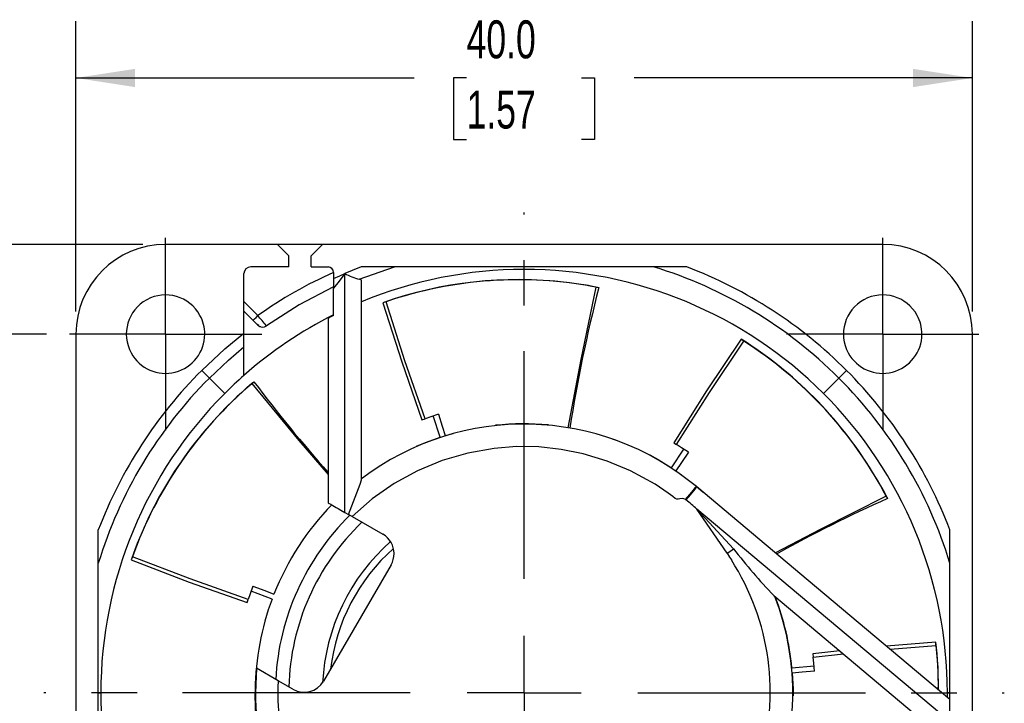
# Model space of a CAD drawing. Header units: millimetres. Extents: x 0 to 224, y 0 to 173.
# Tile 5 of 13: x 41 to 84, y 63 to 94. Entities that reach past the tile are written whole.
import ezdxf

# ---------------------------------------------------------------- set-up
doc = ezdxf.new("R2010")
doc.units = ezdxf.units.MM
doc.header["$LTSCALE"] = 0.8
doc.linetypes.add('CENTERX2', pattern=[20.32, 12.7, -2.54, 2.54, -2.54])
doc.layers.add('CENTER', color=40, linetype='CENTERX2')
doc.layers.add('DIMENSIONS', color=140, linetype='Continuous', lineweight=25)
doc.styles.add('SLDTEXTSTYLE0', font='TXT', dxfattribs={"width": 0.7})
doc.dimstyles.new('SLDDIMSTYLE0', dxfattribs={"dimtxt": 1.726406, "dimasz": 2.6416, "dimexe": 0, "dimexo": 0.0625, "dimgap": 0.431602, "dimtad": 0, "dimtih": 1, "dimtoh": 1, "dimdec": 1, "dimrnd": 1e-09, "dimzin": 4, "dimdsep": 46, "dimtxsty": 'SLDTEXTSTYLE0', "dimsah": 1, "dimcen": 0.09, "dimadec": 0, "dimazin": 1, "dimtfac": 1, "dimtdec": 1, "dimtofl": 0, "dimtmove": 0, "dimatfit": 3, "dimfxl": 0, "dimfrac": 2, "dimtolj": 1, "dimtzin": 12, "dimarcsym": 0})
doc.dimstyles.new('SLDDIMSTYLE1', dxfattribs={"dimtxt": 1.726406, "dimasz": 2.6416, "dimexe": 0, "dimexo": 0.0625, "dimgap": 0.431602, "dimtad": 0, "dimtih": 1, "dimtoh": 1, "dimdec": 1, "dimrnd": 1e-09, "dimzin": 4, "dimdsep": 46, "dimtxsty": 'SLDTEXTSTYLE0', "dimsah": 1, "dimcen": 0.09, "dimadec": 0, "dimazin": 1, "dimtfac": 1, "dimtdec": 1, "dimtmove": 0, "dimatfit": 0, "dimfxl": 0, "dimfrac": 2, "dimtolj": 1, "dimtzin": 12, "dimarcsym": 0})

# ---------------------------------------------------------------- blocks, each defined once
blk = doc.blocks.new('_D')
at = {"layer": 'DIMENSIONS'}
for p, q in [((41.714, 79.499), (33.428, 79.499)), ((35.968, 79.499), (35.968, 66.629)), ((33.403, 63.499), (32.823, 63.499)), ((32.823, 63.499), (32.823, 60.755)), ((38.533, 63.499), (39.113, 63.499)), ((39.113, 63.499), (39.113, 60.755)), ((32.823, 60.755), (33.403, 60.755)), ((39.113, 60.755), (38.533, 60.755)), ((35.968, 47.499), (35.968, 60.369)), ((41.714, 47.499), (33.428, 47.499))]:
    blk.add_line(p, q, dxfattribs=at)
for points in [[(35.968, 79.499), (35.562, 76.857), (36.375, 76.857)], [(35.968, 47.499), (36.375, 50.14), (35.562, 50.14)]]:
    blk.add_solid(points, dxfattribs=at)
at = {"layer": 'DIMENSIONS', "char_height": 1.6933, "attachment_point": 1, "style": 'SLDTEXTSTYLE0'}
for s, insert in [('32.0', (33.403, 66.068)), ('1.26', (33.403, 62.938))]:
    blk.add_mtext(s, dxfattribs=dict(at, insert=insert))
blk = doc.blocks.new('_D_2')
at = {"layer": 'DIMENSIONS'}
for p, q in [((43.02, 80.515), (43.02, 93.467)), ((83.02, 80.515), (83.02, 93.467)), ((43.02, 90.927), (58.116, 90.927)), ((60.455, 90.927), (59.875, 90.927)), ((59.875, 90.927), (59.875, 88.183)), ((65.585, 90.927), (66.165, 90.927)), ((66.165, 90.927), (66.165, 88.183)), ((83.02, 90.927), (67.924, 90.927)), ((59.875, 88.183), (60.455, 88.183)), ((66.165, 88.183), (65.585, 88.183))]:
    blk.add_line(p, q, dxfattribs=at)
for points in [[(43.02, 90.927), (45.662, 90.52), (45.662, 91.333)], [(83.02, 90.927), (80.378, 91.333), (80.378, 90.52)]]:
    blk.add_solid(points, dxfattribs=at)
at = {"layer": 'DIMENSIONS', "char_height": 1.6933, "attachment_point": 1, "style": 'SLDTEXTSTYLE0'}
for s, insert in [('40.0', (60.455, 93.496)), ('1.57', (60.455, 90.366))]:
    blk.add_mtext(s, dxfattribs=dict(at, insert=insert))
blk = doc.blocks.new('_D_4')
at = {"layer": 'DIMENSIONS'}
for p, q in [((27.522, 87.874), (26.942, 87.874)), ((26.942, 87.874), (26.942, 85.131)), ((32.652, 87.874), (33.231, 87.874)), ((33.231, 87.874), (33.231, 85.131)), ((35.763, 87.874), (39.217, 87.874)), ((39.217, 87.874), (39.217, 83.499)), ((26.942, 85.131), (27.522, 85.131)), ((33.231, 85.131), (32.652, 85.131)), ((46.004, 83.499), (36.677, 83.499)), ((41.714, 79.499), (36.677, 79.499)), ((39.217, 79.499), (39.217, 74.419))]:
    blk.add_line(p, q, dxfattribs=at)
for points in [[(39.217, 83.499), (39.623, 86.14), (38.81, 86.14)], [(39.217, 79.499), (38.81, 76.857), (39.623, 76.857)]]:
    blk.add_solid(points, dxfattribs=at)
at = {"layer": 'DIMENSIONS', "char_height": 1.6933, "attachment_point": 1, "style": 'SLDTEXTSTYLE0'}
for s, insert in [('4.0', (28.24, 90.444)), ('0.16', (27.522, 87.313))]:
    blk.add_mtext(s, dxfattribs=dict(at, insert=insert))
blk = doc.blocks.new('SW_CENTERMARKSYMBOL_0')
at = {"layer": 'CENTER', "color": 0}
for p, q in [((0, 5.08), (0, 21.427)), ((0, 0), (0, 2.54)), ((-5.08, 0), (-21.427, 0)), ((0, 0), (-2.54, 0)), ((0, 0), (0, -2.54)), ((0, 0), (2.54, 0)), ((5.08, 0), (21.427, 0)), ((0, -5.08), (0, -21.427))]:
    blk.add_line(p, q, dxfattribs=at)
blk = doc.blocks.new('SW_CENTERMARKSYMBOL_1')
at = {"layer": 'CENTER', "color": 0}
for p, q in [((0, 2.54), (0, 4.29)), ((0, 0), (0, 2.54)), ((-2.54, 0), (-4.29, 0)), ((0, 0), (-2.54, 0)), ((0, 0), (0, -2.54)), ((0, 0), (2.54, 0)), ((2.54, 0), (4.29, 0)), ((0, -2.54), (0, -4.29))]:
    blk.add_line(p, q, dxfattribs=at)
blk = doc.blocks.new('SW_CENTERMARKSYMBOL_2')
at = {"layer": 'CENTER', "color": 0}
for p, q in [((0, 2.54), (0, 4.29)), ((0, 0), (0, 2.54)), ((-2.54, 0), (-4.29, 0)), ((0, 0), (-2.54, 0)), ((0, 0), (0, -2.54)), ((0, 0), (2.54, 0)), ((2.54, 0), (4.29, 0)), ((0, -2.54), (0, -4.29))]:
    blk.add_line(p, q, dxfattribs=at)

msp = doc.modelspace()

# ---------------------------------------------------------------- linework, layer by layer
for p, q in [((52.02, 83.499), (47.02, 83.499)), ((52.02, 83.499), (52.52, 82.999)), ((54.02, 83.499), (52.02, 83.499)), ((53.52, 82.999), (54.02, 83.499)), ((79.02, 83.499), (54.02, 83.499)), ((52.52, 82.499), (52.52, 82.999)), ((53.52, 82.499), (53.52, 82.999)), ((50.52, 79.547), (50.52, 82.199)), ((52.52, 82.499), (50.82, 82.499)), ((53.52, 82.499), (54.27, 82.499)), ((54.52, 82.249), (54.52, 81.98)), ((55.02, 71.549), (55.02, 82.202)), ((55.667, 81.947), (57.242, 82.499)), ((70.286, 82.499), (55.753, 82.499)), ((63.02, 82.386), (63.02, 82.499)), ((54.52, 81.98), (54.52, 81.546)), ((55.77, 73.004), (55.77, 81.878)), ((65.897, 81.671), (64.93, 81.802)), ((54.52, 80.333), (54.52, 81.546)), ((65.897, 81.671), (66.356, 81.578)), ((50.52, 80.949), (51.14, 80.328)), ((50.52, 80.524), (51.143, 79.901)), ((54.27, 80.203), (54.27, 71.979)), ((50.52, 78.931), (50.52, 79.547)), ((51.181, 79.89), (51.115, 79.929)), ((51.252, 79.842), (51.254, 79.848)), ((43.02, 79.499), (43.02, 47.499)), ((83.02, 47.499), (83.02, 79.499)), ((48.636, 77.883), (48.977, 77.541)), ((77.062, 77.541), (77.404, 77.883)), ((48.977, 77.541), (49.665, 76.854)), ((50.606, 77.078), (50.965, 77.379)), ((77.062, 77.541), (76.375, 76.854)), ((50.606, 77.078), (49.901, 76.404)), ((58.46, 75.673), (58.599, 75.724)), ((59.279, 74.901), (58.966, 75.851)), ((59.503, 74.972), (59.854, 75.074)), ((69.602, 73.533), (70.149, 74.369)), ((69.695, 74.654), (69.822, 74.577)), ((69.797, 73.402), (70.044, 73.228)), ((79.021, 72.58), (78.52, 73.417)), ((55.77, 73.061), (55.799, 73.083)), ((70.725, 72.681), (70.708, 72.695)), ((79.021, 72.58), (79.235, 72.162)), ((70.242, 72.106), (70.227, 72.12)), ((72.074, 69.722), (70.721, 71.691)), ((72.368, 69.923), (70.721, 71.691)), ((82.02, 62.225), (70.721, 71.691)), ((55.02, 71.549), (55.18, 71.458)), ((55.347, 71.362), (55.18, 71.458)), ((55.347, 71.362), (56.72, 70.574)), ((44.02, 56.232), (44.02, 70.765)), ((82.02, 63.499), (82.02, 70.765)), ((57.083, 69.207), (54.071, 64.018)), ((50.659, 67.524), (50.706, 67.665)), ((51.773, 67.683), (50.835, 68.031)), ((74.158, 67.842), (82.02, 61.245)), ((81.389, 65.765), (79.19, 65.578)), ((79.351, 65.443), (81.397, 65.617)), ((77.109, 65.366), (75.903, 65.235)), ((75.903, 65.235), (75.922, 65.088)), ((75.922, 65.088), (77.267, 65.234)), ((51.084, 64.596), (51.033, 63.499)), ((52.046, 64.037), (51.084, 64.596)), ((74.968, 64.609), (75.964, 64.702)), ((52.705, 63.655), (52.046, 64.037)), ((44.02, 63.499), (44.133, 63.499)), ((81.906, 63.302), (81.907, 63.499)), ((82.02, 63.499), (81.907, 63.499)), ((82.02, 62.225), (82.02, 63.499))]:
    msp.add_line(p, q)
at = {"flags": 128}
for points in [[(54.52, 81.98), (54.799, 82.106), (55.02, 82.202)], [(55.02, 82.202), (54.763, 81.862), (54.52, 81.546)], [(55.753, 82.499), (55.341, 82.336), (55.02, 82.202)], [(55.77, 81.878), (55.743, 81.925), (55.667, 81.947)], [(54.52, 81.603), (52.986, 80.8), (51.528, 79.868)], [(66.227, 81.602), (65.556, 78.371), (64.97, 75.32)], [(66.227, 81.602), (66.298, 81.588), (66.356, 81.578)], [(56.866, 80.944), (56.786, 80.919), (56.723, 80.903)], [(56.723, 80.903), (57.568, 78.26), (58.46, 75.673)], [(58.599, 75.724), (57.705, 78.316), (56.866, 80.944)], [(50.928, 80.116), (50.944, 80.132), (50.99, 80.178), (51.059, 80.247), (51.14, 80.328)], [(48.636, 77.883), (49.666, 78.844), (50.52, 79.547)], [(72.701, 79.274), (71.161, 76.965), (69.695, 74.654)], [(69.822, 74.577), (71.291, 76.893), (72.822, 79.187)], [(72.822, 79.187), (72.753, 79.234), (72.701, 79.274)], [(48.977, 77.541), (49.823, 78.339), (50.52, 78.931)], [(50.52, 77.657), (50.52, 78.364), (50.52, 78.931)], [(50.866, 77.294), (50.921, 77.34), (50.965, 77.379)], [(50.866, 77.294), (52.973, 74.755), (54.27, 73.24)], [(59.198, 75.924), (58.854, 75.813), (58.599, 75.724)], [(59.198, 75.924), (59.367, 75.39), (59.503, 74.972)], [(58.217, 74.496), (58.618, 74.662), (59.279, 74.901)], [(66.649, 74.937), (67.094, 74.786), (67.357, 74.688)], [(70.227, 72.12), (70.147, 72.158), (70.066, 72.163), (69.964, 72.151), (69.895, 72.144), (69.829, 72.145), (69.766, 72.17), (69.66, 72.252), (69.554, 72.331), (69.448, 72.408), (68.865, 72.801), (67.765, 73.408), (66.731, 73.839), (65.657, 74.164), (64.676, 74.36), (63.68, 74.466), (62.679, 74.48), (61.681, 74.404), (60.508, 74.194), (59.365, 73.86), (58.264, 73.402), (57.22, 72.83), (56.243, 72.146), (55.347, 71.362)], [(70.351, 74.234), (70.05, 74.434), (69.822, 74.577)], [(68.624, 74.11), (69.004, 73.901), (69.602, 73.533)], [(70.351, 74.234), (70.039, 73.769), (69.797, 73.402)], [(70.227, 72.12), (70.411, 72.34), (70.567, 72.527), (70.671, 72.651), (70.701, 72.687), (70.707, 72.694), (70.708, 72.695), (70.708, 72.695), (70.708, 72.695), (70.708, 72.695), (70.708, 72.695), (70.708, 72.695), (70.708, 72.695), (70.708, 72.695), (70.708, 72.695), (70.708, 72.695)], [(70.725, 72.681), (70.688, 72.637), (70.583, 72.513), (70.427, 72.326), (70.242, 72.106)], [(70.668, 72.746), (70.907, 72.543), (71.009, 72.453)], [(82.02, 63.203), (75.695, 68.511), (70.725, 72.681)], [(79.174, 72.279), (76.229, 70.789), (74.231, 69.739)], [(79.174, 72.279), (79.207, 72.215), (79.235, 72.162)], [(54.27, 71.979), (54.284, 71.971), (54.327, 71.947), (54.393, 71.909), (54.436, 71.884), (54.486, 71.855), (54.554, 71.816), (54.634, 71.77), (54.727, 71.717), (54.846, 71.649), (55.02, 71.549)], [(72.074, 69.722), (72.241, 69.836), (72.368, 69.923)], [(45.544, 69.564), (45.514, 69.487), (45.486, 69.427)], [(45.486, 69.427), (48.08, 68.439), (50.659, 67.524)], [(50.706, 67.665), (48.121, 68.582), (45.544, 69.564)], [(72.074, 69.722), (72.185, 69.557), (72.271, 69.426)], [(50.922, 68.258), (50.795, 67.92), (50.706, 67.665)], [(50.922, 68.258), (51.446, 68.057), (51.857, 67.902)], [(81.397, 65.617), (81.391, 65.7), (81.389, 65.765)], [(81.397, 65.617), (81.474, 64.627), (81.495, 63.644)], [(75.984, 64.46), (75.953, 64.82), (75.922, 65.088)], [(75.984, 64.46), (75.426, 64.414), (74.988, 64.375)], [(74.988, 64.375), (75.019, 63.673), (75.019, 63.361)], [(51.071, 62.389), (51.04, 62.803), (51.02, 63.499)]]:
    msp.add_lwpolyline(points, dxfattribs=at)
for centre, radius, start, end in [((47.02, 79.499), 4, 90, 180), ((79.02, 79.499), 4, 0, 90), ((50.82, 82.199), 0.3, 90, 180), ((62.228, 64.777), 19.099, 113.8092, 125.488), ((54.27, 82.249), 0.25, 0, 90), ((56.545, 85.12), 3.293, 242.4016, 254.525), ((63.02, 63.499), 18.887, 90, 112.5735), ((63.02, 63.499), 18.887, 45, 90), ((63.02, 63.499), 19.859, 45.0001, 73.0849), ((63.027, 63.51), 20.329, 44.9919, 69.079), ((62.746, 63.819), 18.115, 83.1432, 109.4219), ((62.79, 63.595), 18.332, 79.1943, 108.8546), ((129.508, 65.263), 65.226, 165.51472, 171.14125), ((47.02, 79.499), 1.75, 28.6479, 208.6479), ((79.02, 79.499), 1.75, 28.6479, 208.6479), ((47.02, 79.499), 1.75, 0, 28.6479), ((63.02, 63.499), 18.887, 116.7471, 131.4406), ((-139.211, -80.205), 249.007, 40.00951, 40.14276), ((63.063, 63.522), 18.857, 116.9393, 117.7947), ((79.02, 79.499), 1.75, 0, 28.6479), ((51.355, 80.113), 0.3, 225, 305.0718), ((47.02, 79.499), 1.75, 208.6479, 0), ((63.1, 63.913), 18.115, 31.7147, 57.9934), ((62.952, 63.738), 18.332, 27.7657, 57.4261), ((79.02, 79.499), 1.75, 208.6479, 0), ((63.008, 63.506), 20.329, 134.9919, 159.079), ((63.032, 63.506), 20.329, 20.9209, 45.0082), ((63.02, 63.499), 19.859, 135, 163.085), ((63.02, 63.499), 18.887, 131.4406, 135), ((100.963, 114.873), 62.495, 216.86675, 221.65528), ((63.02, 63.499), 19.859, 16.9151, 44.9999), ((62.801, 63.38), 18.332, 130.6229, 160.2832), ((63.02, 63.499), 18.887, 135, 180), ((63.02, 63.499), 18.887, 0, 45), ((62.599, 63.485), 18.115, 134.5718, 160.8505), ((63.02, 63.499), 11.987, 50.1044, 127.2173), ((63.02, 63.499), 12, 84.8277, 96.0766), ((7.348, 90.591), 51.517, 338.1984, 340.0398), ((63.172, 63.477), 11.156, 47.4175, 50.6708), ((104.808, 14.783), 62.821, 114.02234, 119.06722), ((63.02, 63.499), 12, 135.6465, 158.4715), ((63.02, 63.499), 11.1, 134.4377, 176.9259), ((63.02, 63.499), 10.5, 133.5438, 178.5737), ((56.218, 69.709), 1, 0, 59.8698), ((63.02, 63.499), 9.002, 131.4446, 177.1139), ((62.865, 63.562), 8.538, 131.6594, 173.2936), ((92.845, 85.728), 25.868, 217.6611, 223.7445), ((56.218, 69.709), 1, 329.8698, 0), ((63.018, 63.499), 10.988, 293.2745, 32.6437), ((63.02, 63.499), 12, 159.5932, 179.3298), ((63.02, 63.499), 11.987, 293.2649, 21.0285), ((63.02, 63.499), 12, 5.3075, 20.8987), ((66.471, 63.904), 15.034, 358.9856, 7.113), ((63.02, 63.499), 10.987, 177.1922, 272.6434), ((53.206, 64.52), 1, 239.8698, 329.8698), ((63.02, 63.499), 18.887, 180, 225), ((63.02, 63.499), 12, 179.3298, 180), ((63.02, 63.499), 11.987, 180, 225)]:
    msp.add_arc(centre, radius, start, end)

# ---------------------------------------------------------------- block references
at = {"layer": 'CENTER'}
for name, p in [('SW_CENTERMARKSYMBOL_0', (63.02, 63.499)), ('SW_CENTERMARKSYMBOL_1', (47.02, 79.499)), ('SW_CENTERMARKSYMBOL_2', (79.02, 79.499))]:
    msp.add_blockref(name, p, dxfattribs=at)

# ---------------------------------------------------------------- dimensions: what is measured, and where the dimension line sits
at = {"layer": 'DIMENSIONS'}
dim = msp.add_linear_dim(base=(83.02, 90.927), p1=(43.02, 79.499), p2=(83.02, 79.499), dimstyle='SLDDIMSTYLE0', dxfattribs=at)
dim.commit()
dim.dimension.update_dxf_attribs({"geometry": '_D_2', "text_midpoint": (63.02, 90.927), "dimtype": 160})
for base, p1, p2, dimstyle, picture, middle in [((39.217, 79.499), (47.02, 83.499), (42.73, 79.499), 'SLDDIMSTYLE1', '_D_4', (39.217, 87.874)), ((35.968, 47.499), (42.73, 79.499), (42.73, 47.499), 'SLDDIMSTYLE0', '_D', (35.968, 63.499))]:
    dim = msp.add_linear_dim(base=base, p1=p1, p2=p2, angle=90, dimstyle=dimstyle, dxfattribs=at)
    dim.commit()
    dim.dimension.update_dxf_attribs({"geometry": picture, "text_midpoint": middle, "dimtype": 160})

doc.saveas('drawing.dxf')
